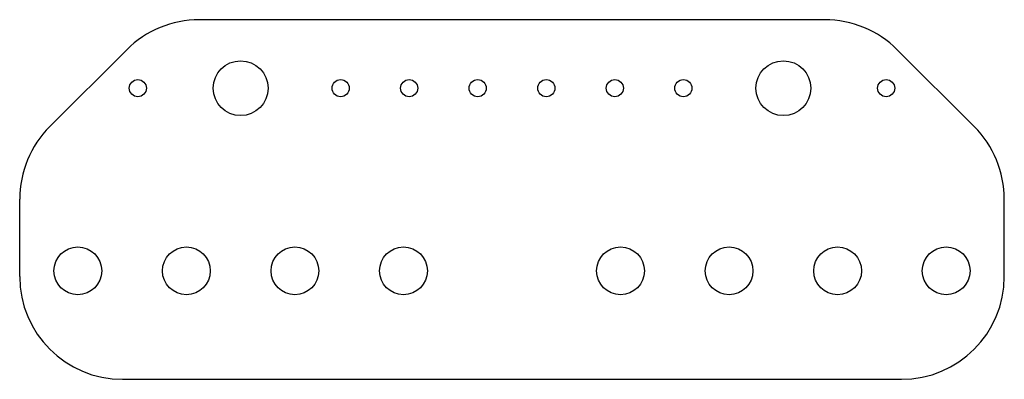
# Model space of a CAD drawing. Header units: millimetres. Extents: x -21.5 to 21.5, y -4.8 to 11.
import ezdxf

# ---------------------------------------------------------------- set-up
doc = ezdxf.new("R2010")
doc.units = ezdxf.units.MM

msp = doc.modelspace()

# ---------------------------------------------------------------- linework, layer by layer
at = {"color": 7, "linetype": 'Continuous', "lineweight": 25}
for p, q in [((13.681, 11), (-13.681, 11)), ((-20.227, 6.318), (-16.863, 9.682)), ((20.227, 6.318), (16.863, 9.682)), ((-21.545, -0.25), (-21.545, 3.136)), ((21.545, -0.25), (21.545, 3.136)), ((-17.045, -4.75), (17.045, -4.75))]:
    msp.add_line(p, q, dxfattribs=at)
for centre, radius in [((-11.875, 8), 1.2), ((11.875, 8), 1.2), ((-16.375, 8), 0.375), ((-7.5, 8), 0.375), ((-4.5, 8), 0.375), ((-1.5, 8), 0.375), ((1.5, 8), 0.375), ((4.5, 8), 0.375), ((7.5, 8), 0.375), ((16.375, 8), 0.375), ((-19, 0), 1.045), ((-14.25, 0), 1.045), ((-9.5, 0), 1.045), ((-4.75, 0), 1.045), ((4.75, 0), 1.045), ((9.5, 0), 1.045), ((14.25, 0), 1.045), ((19, 0), 1.045)]:
    msp.add_circle(centre, radius, dxfattribs=at)
for centre, start, end in [((-13.681, 6.5), 90, 135), ((13.681, 6.5), 45, 90), ((-17.045, 3.136), 135, 180), ((17.045, 3.136), 0, 45), ((-17.045, -0.25), 180, 270), ((17.045, -0.25), 270, 0)]:
    msp.add_arc(centre, 4.5, start, end, dxfattribs=at)

doc.saveas('drawing.dxf')
